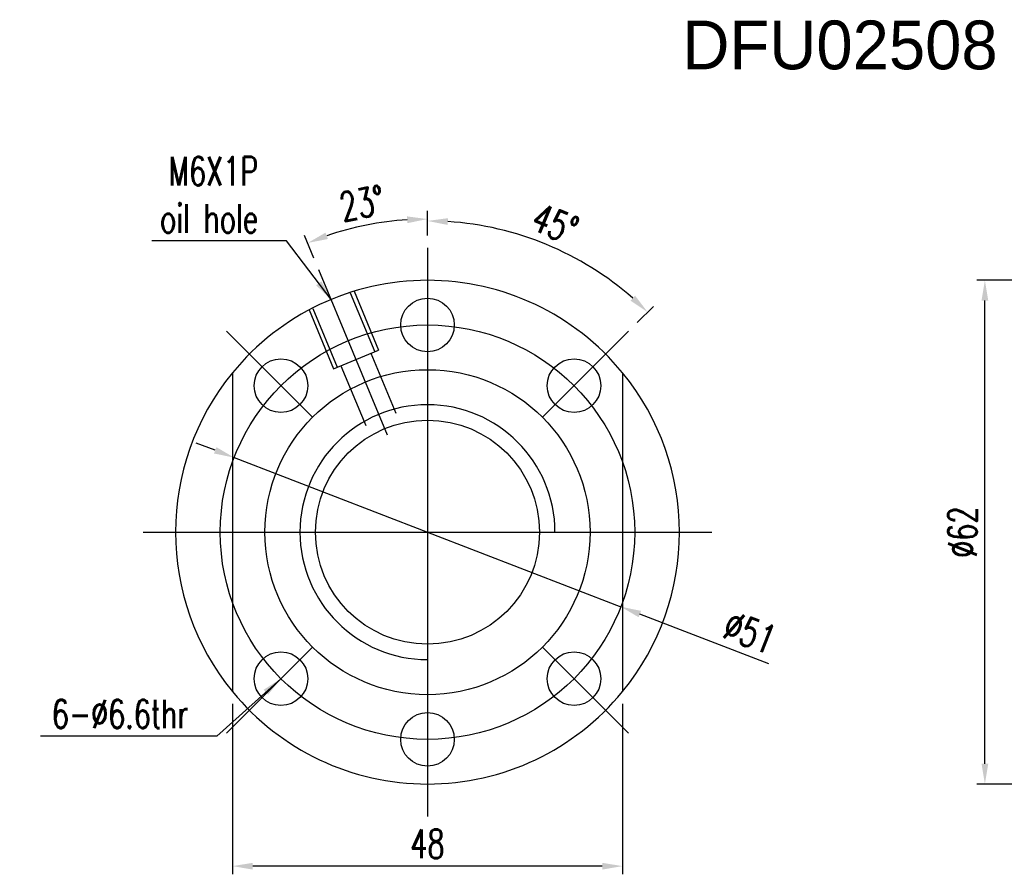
# Model space of a CAD drawing. Extents: x 9 to 257, y 64 to 177.
# Tile 1 of 42: x 9 to 130, y 72 to 177. Entities that reach past the tile are written whole.
import ezdxf

# ---------------------------------------------------------------- set-up
doc = ezdxf.new("R2010")
doc.units = 0
doc.header["$LTSCALE"] = 3
doc.header["$MEASUREMENT"] = 0
doc.layers.get('DEFPOINTS').update_dxf_attribs({"linetype": 'CONTINUOUS'})
doc.layers.add('DIM', color=4, linetype='CONTINUOUS')
doc.layers.add('OUT', color=3, linetype='CONTINUOUS')
doc.styles.add('DIM-7', font='SIMPLEX.shx', dxfattribs={"width": 0.7, "bigfont": 'chineset.shx'})
doc.dimstyles.new('CNS', dxfattribs={"dimtxt": 3.5, "dimasz": 2.5, "dimexe": 1, "dimexo": 1.5, "dimgap": 0.09, "dimtad": 0, "dimdsep": 46, "dimtxsty": 'DIM-7', "dimcen": 0.09, "dimclrd": 1, "dimclre": 1, "dimclrt": 4, "dimadec": 0, "dimazin": 0, "dimtfac": 1, "dimtix": 1, "dimtmove": 2, "dimatfit": 3, "dimfxl": 1, "dimtvp": 0.971429, "dimtolj": 1, "dimarcsym": 0})

# ---------------------------------------------------------------- blocks, each defined once
blk = doc.blocks.new('*D22')
at = {"layer": 'DEFPOINTS', "color": 0, "linetype": 'Continuous', "transparency": 16777216}
for p in [(35.45, 123.33), (83.03, 104.98)]:
    blk.add_point(p, dxfattribs=at)
at = {"layer": 'DIM', "color": 7, "linetype": 'Continuous', "lineweight": -2, "transparency": 16777216}
for p, q in [((33.12, 124.23), (30.78, 125.13)), ((35.45, 123.33), (83.03, 104.98)), ((101.26, 97.95), (85.37, 104.08))]:
    blk.add_line(p, q, dxfattribs=at)
at = {"layer": 'DIM', "color": 7, "linetype": 'Continuous', "transparency": 16777216}
for points in [[(33.27, 124.62), (32.97, 123.84), (35.45, 123.33)], [(85.52, 104.47), (85.22, 103.69), (83.03, 104.98)]]:
    blk.add_solid(points, dxfattribs=at)
at = {"layer": 'DIM', "color": 7, "linetype": 'Continuous', "transparency": 16777216, "insert": (98.92, 101.8), "char_height": 3.5, "attachment_point": 5, "rotation": 338.9136, "style": 'DIM-7'}
blk.add_mtext('\\A1;∅51', dxfattribs=at)
blk = doc.blocks.new('*D19')
at = {"layer": 'DEFPOINTS', "color": 0, "linetype": 'Continuous', "transparency": 16777216}
for p in [(127.83, 145.16), (135.95, 145.16), (135.95, 83.16)]:
    blk.add_point(p, dxfattribs=at)
at = {"layer": 'DIM', "color": 7, "linetype": 'Continuous', "lineweight": -2, "transparency": 16777216}
for p, q in [((134.45, 145.16), (126.83, 145.16)), ((127.83, 85.66), (127.83, 142.66)), ((134.45, 83.16), (126.83, 83.16))]:
    blk.add_line(p, q, dxfattribs=at)
at = {"layer": 'DIM', "color": 7, "linetype": 'Continuous', "transparency": 16777216}
for points in [[(127.42, 142.66), (128.25, 142.66), (127.83, 145.16)], [(127.42, 85.66), (128.25, 85.66), (127.83, 83.16)]]:
    blk.add_solid(points, dxfattribs=at)
at = {"layer": 'DIM', "color": 7, "linetype": 'Continuous', "transparency": 16777216, "insert": (125.08, 114.16), "char_height": 3.5, "attachment_point": 5, "rotation": 90, "style": 'DIM-7'}
blk.add_mtext('\\A1;%%c62', dxfattribs=at)
blk = doc.blocks.new('*D18')
at = {"layer": 'DEFPOINTS', "color": 0, "linetype": 'Continuous', "transparency": 16777216}
for p in [(54.21, 152.36), (59.24, 149.16), (45.85, 146.49), (54.28, 126.14), (59.24, 79.16)]:
    blk.add_point(p, dxfattribs=at)
at = {"layer": 'DIM', "color": 7, "linetype": 'Continuous', "lineweight": -2, "transparency": 16777216}
for p, q in [((59.24, 150.66), (59.24, 153.69)), ((45.27, 147.88), (44.11, 150.68))]:
    blk.add_line(p, q, dxfattribs=at)
blk.add_arc((59.24, 114.16), 38.53, 93.7183, 108.7817, dxfattribs=at)
at = {"layer": 'DIM', "color": 7, "linetype": 'Continuous', "transparency": 16777216}
for points in [[(56.73, 153.02), (56.76, 152.19), (59.24, 152.69)], [(46.98, 150.24), (46.69, 151.02), (44.5, 149.75)]]:
    blk.add_solid(points, dxfattribs=at)
at = {"layer": 'DIM', "color": 7, "linetype": 'Continuous', "transparency": 16777216, "insert": (51.19, 154.64), "char_height": 3.5, "attachment_point": 5, "rotation": 11.25, "style": 'DIM-7'}
blk.add_mtext('\\A1;23°', dxfattribs=at)
blk = doc.blocks.new('*D17')
at = {"layer": 'DEFPOINTS', "color": 0, "linetype": 'Continuous', "transparency": 16777216}
for p in [(35.24, 94.53), (83.24, 94.53), (35.24, 73.05)]:
    blk.add_point(p, dxfattribs=at)
at = {"layer": 'DIM', "color": 7, "linetype": 'Continuous', "lineweight": -2, "transparency": 16777216}
for p, q in [((35.24, 93.03), (35.24, 72.05)), ((83.24, 93.03), (83.24, 72.05)), ((80.74, 73.05), (37.74, 73.05))]:
    blk.add_line(p, q, dxfattribs=at)
at = {"layer": 'DIM', "color": 7, "linetype": 'Continuous', "transparency": 16777216}
for points in [[(37.74, 73.46), (37.74, 72.63), (35.24, 73.05)], [(80.74, 73.46), (80.74, 72.63), (83.24, 73.05)]]:
    blk.add_solid(points, dxfattribs=at)
at = {"layer": 'DIM', "color": 7, "linetype": 'Continuous', "transparency": 16777216, "insert": (59.24, 75.8), "char_height": 3.5, "attachment_point": 5, "style": 'DIM-7'}
blk.add_mtext('\\A1;48', dxfattribs=at)
blk = doc.blocks.new('*D23')
at = {"layer": 'DEFPOINTS', "color": 0, "linetype": 'Continuous', "transparency": 16777216}
for p in [(59.24, 149.16), (78.4, 147.33), (83.99, 138.9), (69.96, 124.87), (59.24, 79.16)]:
    blk.add_point(p, dxfattribs=at)
at = {"layer": 'DIM', "color": 7, "linetype": 'Continuous', "lineweight": -2, "transparency": 16777216}
for p, q in [((59.24, 150.66), (59.24, 153.46)), ((85.05, 139.96), (87.04, 141.95))]:
    blk.add_line(p, q, dxfattribs=at)
blk.add_arc((59.24, 114.16), 38.31, 48.7397, 86.2603, dxfattribs=at)
at = {"layer": 'DIM', "color": 7, "linetype": 'Continuous', "transparency": 16777216}
for points in [[(61.73, 151.97), (61.75, 152.8), (59.24, 152.46)], [(84.79, 143.26), (84.22, 142.65), (86.33, 141.24)]]:
    blk.add_solid(points, dxfattribs=at)
at = {"layer": 'DIM', "color": 7, "linetype": 'Continuous', "transparency": 16777216, "insert": (74.95, 152.09), "char_height": 3.5, "attachment_point": 5, "rotation": 337.5, "style": 'DIM-7'}
blk.add_mtext('\\A1;45°', dxfattribs=at)

msp = doc.modelspace()

# ---------------------------------------------------------------- linework, layer by layer
at = {"layer": 'DIM', "color": 7, "linetype": 'Continuous'}
for p, q in [((59.241, 149.155), (59.241, 79.155)), ((45.848, 146.491), (54.278, 126.138)), ((49.744, 143.618), (52.749, 136.361)), ((50.206, 143.809), (53.211, 136.552)), ((44.662, 141.513), (47.668, 134.256)), ((45.124, 141.704), (48.13, 134.448)), ((34.493, 138.904), (45.099, 128.297)), ((83.99, 138.904), (73.384, 128.297)), ((47.668, 134.256), (53.211, 136.552)), ((52.288, 136.17), (55.338, 128.804)), ((48.592, 134.639), (51.643, 127.273)), ((35.241, 133.776), (35.241, 94.534)), ((83.241, 133.776), (83.241, 94.534)), ((24.241, 114.155), (94.241, 114.155)), ((34.493, 89.406), (45.099, 100.013)), ((73.384, 100.013), (83.99, 89.406))]:
    msp.add_line(p, q, dxfattribs=at)
for centre, radius in [((59.241, 139.655), 3.3), ((59.241, 114.155), 25.5), ((41.21, 132.186), 3.3), ((77.273, 132.186), 3.3), ((59.241, 114.155), 20), ((59.241, 114.155), 13.785), ((41.21, 96.124), 3.3), ((77.273, 96.124), 3.3), ((59.241, 88.655), 3.3)]:
    msp.add_circle(centre, radius, dxfattribs=at)
for radius, start, end in [(31, 39.26803, 140.73197), (31, 140.73197, 219.26803), (31, 320.73197, 39.26803), (15.69, 0, 270), (31, 219.26803, 320.73197)]:
    msp.add_arc((59.241, 114.155), radius, start, end, dxfattribs=at)

# ---------------------------------------------------------------- texts
at = {"layer": 'DIM', "color": 7, "linetype": 'Continuous', "char_height": 3.5, "attachment_point": 6, "style": 'DIM-7'}
for s, insert in [('M6X1P\\Poil hole', (38.407, 155.673)), ('6-%%C6.6thr', (29.82, 91.781))]:
    msp.add_mtext(s, dxfattribs=dict(at, insert=insert))
at = {"layer": 'OUT', "color": 0, "linetype": 'Continuous'}
msp.add_text('DFU02508', height=6, dxfattribs=at).set_placement((90.603, 171.125))

# ---------------------------------------------------------------- dimensions: what is measured, and where the dimension line sits
at = {"layer": 'DIM', "color": 7, "linetype": 'Continuous'}
for base, line1, line2, picture, middle in [((54.212, 152.355), ((59.241, 149.155), (59.241, 79.155)), ((45.848, 146.491), (54.278, 126.138)), '*D18', (51.188, 154.642)), ((78.396, 147.332), ((83.99, 138.904), (69.961, 124.875)), ((59.241, 79.155), (59.241, 149.155)), '*D23', (74.954, 152.089))]:
    dim = msp.add_angular_dim_2l(base=base, line1=line1, line2=line2, dimstyle='CNS', override={"dimgap": 1, "dimtad": 1, "dimclrd": 7, "dimclre": 7, "dimclrt": 7, "dimtmove": 0}, dxfattribs=at)
    dim.commit()
    dim.dimension.update_dxf_attribs({"geometry": picture, "text_midpoint": middle})
dim = msp.add_linear_dim(base=(127.834, 145.155), p1=(135.951, 83.155), p2=(135.951, 145.155), angle=90, text='%%c<>', dimstyle='CNS', override={"dimgap": 1, "dimtad": 1, "dimclrd": 7, "dimclre": 7, "dimclrt": 7, "dimtmove": 0}, dxfattribs=at)
dim.commit()
dim.dimension.update_dxf_attribs({"geometry": '*D19', "text_midpoint": (125.084, 114.155)})
dim = msp.add_diameter_dim_2p(p1=(35.449, 123.329), p2=(83.034, 104.981), dimstyle='CNS', override={"dimgap": 1, "dimtad": 1, "dimclrd": 7, "dimclre": 7, "dimclrt": 7, "dimtmove": 0}, dxfattribs=at)
dim.commit()
dim.dimension.update_dxf_attribs({"geometry": '*D22', "text_midpoint": (97.934, 99.235), "dimtype": 163})
dim = msp.add_linear_dim(base=(35.241, 73.045), p1=(83.241, 94.534), p2=(35.241, 94.534), angle=180, dimstyle='CNS', override={"dimgap": 1, "dimtad": 1, "dimclrd": 7, "dimclre": 7, "dimclrt": 7, "dimtmove": 0}, dxfattribs=at)
dim.commit()
dim.dimension.update_dxf_attribs({"geometry": '*D17', "text_midpoint": (59.241, 75.795)})

# ---------------------------------------------------------------- leaders
at = {"layer": 'DIM', "color": 7, "linetype": 'Continuous', "annotation_type": 0, "has_hookline": 1, "hookline_direction": 1}
for points, text_width in [([(47.378, 142.795), (41.907, 150.007), (39.407, 150.007)], 13.067), ([(41.21, 96.124), (33.32, 89.031), (30.82, 89.031)], 18.2)]:
    msp.add_leader(points, dimstyle='CNS', override={"dimgap": 1, "dimtad": 1, "dimclrd": 7, "dimclre": 7, "dimclrt": 7, "dimtmove": 0}, dxfattribs=dict(at, text_width=text_width))

doc.saveas('drawing.dxf')
